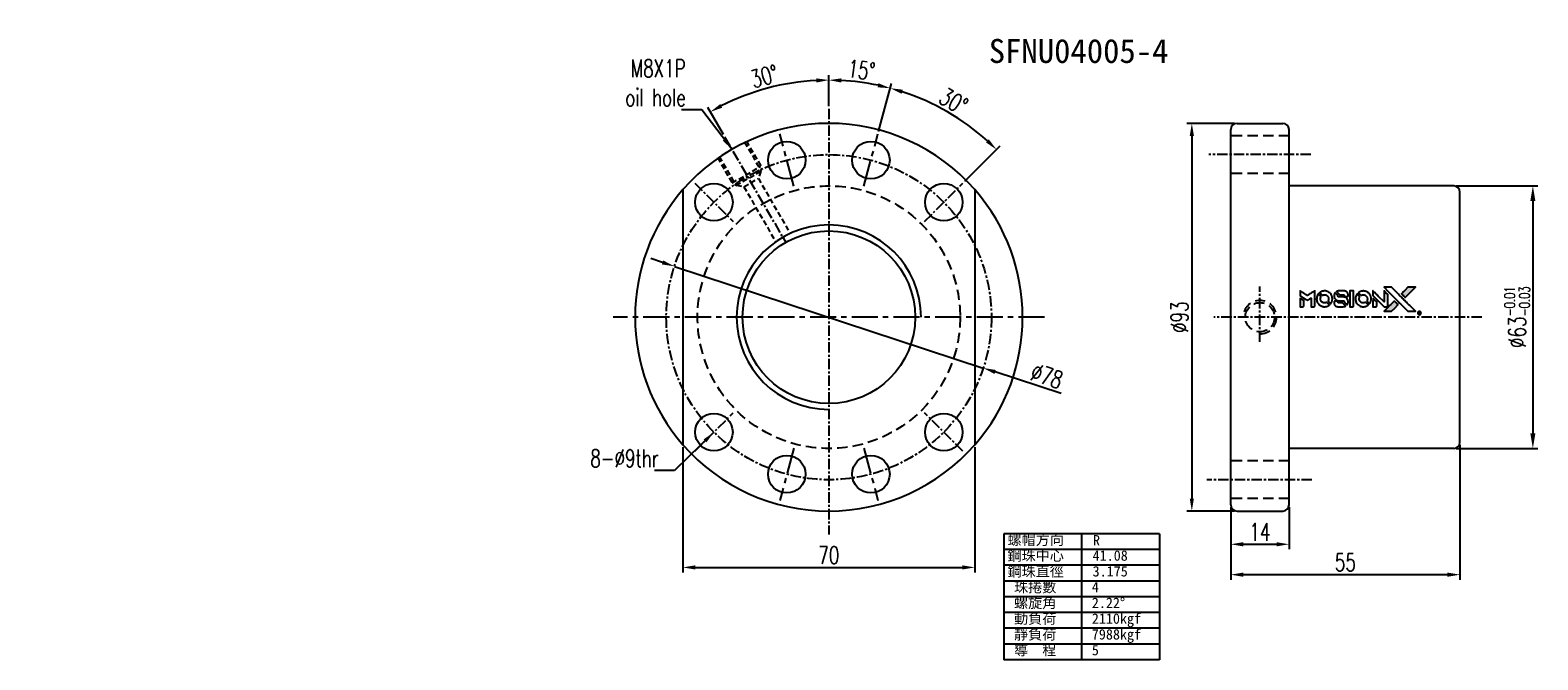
# Model space of a CAD drawing. Extents: x 220 to 1014, y -217 to 481.
import ezdxf
from ezdxf.enums import TextEntityAlignment as Align

# ---------------------------------------------------------------- set-up
doc = ezdxf.new("R2010")
doc.units = 0
doc.header["$MEASUREMENT"] = 0
doc.header["$PDMODE"] = 1
for name, pattern in [('CENTER', [2, 1.25, -0.25, 0.25, -0.25]), ('DASHED', [0.75, 0.5, -0.25]), ('HIDDEN', [0.375, 0.25, -0.125])]:
    doc.linetypes.add(name, pattern=pattern)
doc.layers.get('0').update_dxf_attribs({"linetype": 'CONTINUOUS'})
for name, color, linetype in [('CHA', 2, 'CONTINUOUS'), ('CL', 1, 'CENTER'), ('DIM', 4, 'CONTINUOUS'), ('HID', 2, 'HIDDEN'), ('OUT', 3, 'CONTINUOUS')]:
    doc.layers.add(name, color=color, linetype=linetype)
doc.styles.add('CHN', font='SIMPLEX.shx', dxfattribs={"width": 0.7, "bigfont": 'CHINESET.shx'})
doc.styles.add('T', font='kaiu.ttf')
doc.dimstyles.get("Standard").update_dxf_attribs({"dimscale": 0, "dimtxt": 4, "dimasz": 3, "dimexe": 1, "dimexo": 0.5, "dimgap": 1, "dimtad": 1, "dimdsep": 46, "dimtxsty": 'CHN', "dimcen": 0.09, "dimclrd": 256, "dimclre": 256, "dimclrt": 256, "dimadec": 0, "dimazin": 0, "dimtp": 1, "dimtm": 1, "dimtfac": 0.6, "dimtix": 1, "dimtmove": 2, "dimatfit": 3, "dimfxl": 1, "dimtvp": 0.85, "dimtolj": 1, "dimarcsym": 0})

# ---------------------------------------------------------------- blocks, each defined once
blk = doc.blocks.new('*D2')
at = {"layer": 'DIM', "color": 0, "lineweight": -2, "transparency": 16777216}
for p, q in [((994.85, 157.47), (1014.43, 157.47)), ((1013.23, 153.87), (1013.23, 98.07)), ((994.85, 94.47), (1014.43, 94.47))]:
    blk.add_line(p, q, dxfattribs=at)
at = {"layer": 'DIM', "color": 0, "transparency": 16777216}
for points in [[(1012.63, 153.87), (1013.83, 153.87), (1013.23, 157.47)], [(1012.63, 98.07), (1013.83, 98.07), (1013.23, 94.47)]]:
    blk.add_solid(points, dxfattribs=at)
at = {"layer": 'DIM', "color": 0, "transparency": 16777216, "insert": (1009.45, 125.97), "char_height": 4.2, "attachment_point": 5, "rotation": 90, "style": 'CHN'}
blk.add_mtext('\\A1;%%C63{\\H2.52;\\S-0.01^ -0.03;}', dxfattribs=at)
blk = doc.blocks.new('*D3')
at = {"layer": 'DIM', "color": 0, "lineweight": -2, "transparency": 16777216}
for p, q in [((804.43, 139.1), (801.58, 140.04)), ((807.28, 138.17), (881.36, 113.78)), ((900.03, 107.63), (884.21, 112.84))]:
    blk.add_line(p, q, dxfattribs=at)
at = {"layer": 'DIM', "color": 0, "transparency": 16777216}
for points in [[(804.58, 139.58), (804.27, 138.63), (807.28, 138.17)], [(884.37, 113.31), (884.06, 112.36), (881.36, 113.78)]]:
    blk.add_solid(points, dxfattribs=at)
at = {"layer": 'DIM', "color": 0, "transparency": 16777216, "insert": (896.63, 111.85), "char_height": 4.2, "attachment_point": 5, "rotation": 341.7801, "style": 'CHN'}
blk.add_mtext('\\A1;∅78', dxfattribs=at)
blk = doc.blocks.new('*D4')
at = {"layer": 'DIM', "color": 0, "lineweight": -2, "transparency": 16777216}
for p, q in [((856.25, 170.5), (859.35, 182.07)), ((876.92, 158.57), (885.39, 167.04))]:
    blk.add_line(p, q, dxfattribs=at)
blk.add_arc((844.32, 125.97), 56.88, 48.0223, 71.9777, dxfattribs=at)
at = {"layer": 'DIM', "color": 0, "transparency": 16777216}
for points in [[(861.78, 179.58), (862.06, 180.54), (859.04, 180.91)], [(882.71, 168.62), (882.02, 167.89), (884.54, 166.19)]]:
    blk.add_solid(points, dxfattribs=at)
at = {"layer": 'DIM', "color": 0, "transparency": 16777216, "insert": (874.23, 177.78), "char_height": 4.2, "attachment_point": 5, "rotation": 330, "style": 'CHN'}
blk.add_mtext('\\A1;30°', dxfattribs=at)
blk = doc.blocks.new('*D5')
at = {"layer": 'DIM', "color": 0, "lineweight": -2, "transparency": 16777216}
for p, q in [((844.32, 176.57), (844.32, 184.04)), ((856.25, 170.5), (859.35, 182.07))]:
    blk.add_line(p, q, dxfattribs=at)
blk.add_arc((844.32, 125.97), 56.87, 78.0226, 86.9774, dxfattribs=at)
at = {"layer": 'DIM', "color": 0, "transparency": 16777216}
for points in [[(847.31, 182.27), (847.33, 183.27), (844.32, 182.84)], [(856.24, 182.09), (856.01, 181.12), (859.04, 180.91)]]:
    blk.add_solid(points, dxfattribs=at)
at = {"layer": 'DIM', "color": 0, "transparency": 16777216, "insert": (852.13, 185.27), "char_height": 4.2, "attachment_point": 5, "rotation": 352.5, "style": 'CHN'}
blk.add_mtext('\\A1;15°', dxfattribs=at)
blk = doc.blocks.new('*D6')
at = {"layer": 'DIM', "color": 0, "lineweight": -2, "transparency": 16777216}
for p, q in [((844.32, 176.57), (844.32, 184.05)), ((819.02, 169.79), (815.28, 176.27))]:
    blk.add_line(p, q, dxfattribs=at)
blk.add_arc((844.32, 125.97), 56.88, 93.0222, 116.9778, dxfattribs=at)
at = {"layer": 'DIM', "color": 0, "transparency": 16777216}
for points in [[(841.31, 183.27), (841.33, 182.27), (844.32, 182.85)], [(818.75, 176.22), (818.28, 177.1), (815.88, 175.23)]]:
    blk.add_solid(points, dxfattribs=at)
at = {"layer": 'DIM', "color": 0, "transparency": 16777216, "insert": (828.84, 183.75), "char_height": 4.2, "attachment_point": 5, "rotation": 15, "style": 'CHN'}
blk.add_mtext('\\A1;30°', dxfattribs=at)
blk = doc.blocks.new('*D7')
at = {"layer": 'DIM', "color": 0, "lineweight": -2, "transparency": 16777216}
for p, q in [((995.75, 95.37), (995.75, 63)), ((940.75, 80.37), (940.75, 63)), ((943.75, 64.2), (992.75, 64.2))]:
    blk.add_line(p, q, dxfattribs=at)
at = {"layer": 'DIM', "color": 0, "transparency": 16777216}
for points in [[(943.75, 64.7), (943.75, 63.7), (940.75, 64.2)], [(992.75, 64.7), (992.75, 63.7), (995.75, 64.2)]]:
    blk.add_solid(points, dxfattribs=at)
at = {"layer": 'DIM', "color": 0, "transparency": 16777216, "insert": (968.25, 67.14), "char_height": 4.2, "attachment_point": 5, "style": 'CHN'}
blk.add_mtext('\\A1;55', dxfattribs=at)
blk = doc.blocks.new('*D8')
at = {"layer": 'DIM', "color": 0, "lineweight": -2, "transparency": 16777216}
for p, q in [((940.75, 80.37), (940.75, 70.29)), ((954.75, 80.37), (954.75, 70.29)), ((943.75, 71.49), (951.75, 71.49))]:
    blk.add_line(p, q, dxfattribs=at)
at = {"layer": 'DIM', "color": 0, "transparency": 16777216}
for points in [[(943.75, 71.99), (943.75, 70.99), (940.75, 71.49)], [(951.75, 71.99), (951.75, 70.99), (954.75, 71.49)]]:
    blk.add_solid(points, dxfattribs=at)
at = {"layer": 'DIM', "color": 0, "transparency": 16777216, "insert": (947.75, 74.43), "char_height": 4.2, "attachment_point": 5, "style": 'CHN'}
blk.add_mtext('\\A1;14', dxfattribs=at)
blk = doc.blocks.new('*D9')
at = {"layer": 'DIM', "color": 0, "lineweight": -2, "transparency": 16777216}
for p, q in [((809.32, 94.76), (809.32, 64.74)), ((879.32, 94.76), (879.32, 64.74)), ((812.32, 65.94), (876.32, 65.94))]:
    blk.add_line(p, q, dxfattribs=at)
at = {"layer": 'DIM', "color": 0, "transparency": 16777216}
for points in [[(812.32, 66.44), (812.32, 65.44), (809.32, 65.94)], [(876.32, 66.44), (876.32, 65.44), (879.32, 65.94)]]:
    blk.add_solid(points, dxfattribs=at)
at = {"layer": 'DIM', "color": 0, "transparency": 16777216, "insert": (844.32, 68.88), "char_height": 4.2, "attachment_point": 5, "style": 'CHN'}
blk.add_mtext('\\A1;70', dxfattribs=at)
blk = doc.blocks.new('*D10')
at = {"layer": 'DIM', "color": 0, "lineweight": -2, "transparency": 16777216}
for p, q in [((941.65, 172.47), (930.21, 172.47)), ((931.41, 169.47), (931.41, 82.47)), ((941.65, 79.47), (930.21, 79.47))]:
    blk.add_line(p, q, dxfattribs=at)
at = {"layer": 'DIM', "color": 0, "transparency": 16777216}
for points in [[(930.91, 169.47), (931.91, 169.47), (931.41, 172.47)], [(930.91, 82.47), (931.91, 82.47), (931.41, 79.47)]]:
    blk.add_solid(points, dxfattribs=at)
at = {"layer": 'DIM', "color": 0, "transparency": 16777216, "insert": (928.47, 125.97), "char_height": 4.2, "attachment_point": 5, "rotation": 90, "style": 'CHN'}
blk.add_mtext('\\A1;%%c93', dxfattribs=at)

msp = doc.modelspace()

# ---------------------------------------------------------------- hatches: boundary and pattern name
at = {"linetype": 'Continuous'}
h = msp.add_hatch(color=0, dxfattribs=at)
h.dxf.hatch_style = 1
h.paths.add_polyline_path([(985.05348, 133.13459), (984.15882, 133.1343), (983.26417, 133.13402), (982.49342, 132.35776, 0.000287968), (982.19792, 132.05981, 0.000478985), (981.94912, 131.80817, 0.000013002), (981.72405, 131.58008, 0.197177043), (981.72268, 131.57673, 0.111276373), (981.72313, 131.5747, 0.001595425), (981.99579, 131.29922, 0.000505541), (982.16593, 131.12876), (982.60918, 130.68557), (983.83133, 131.91008)])
h.paths.add_polyline_path([(980.08147, 128.16201), (980.86462, 128.9452), (980.42028, 129.38961, 0.000476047), (980.24957, 129.56003, 0.001506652), (979.97335, 129.83358, 0.225664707), (979.9695, 129.83358, 0.001111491), (979.59556, 129.461, 0.000351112), (979.36403, 129.22894, 0.000107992), (978.38456, 128.24547, 0.0006916), (977.88957, 127.74686, 0.000077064), (977.54771, 127.40144, 0.197526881), (977.54268, 127.38919, 0.296174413), (977.54612, 127.38388, 0.004194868), (977.98437, 127.37928, 0.000529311), (978.42079, 127.37882), (979.29831, 127.37882)])

# ---------------------------------------------------------------- linework, layer by layer
at = {"color": 0}
for points in [[(957.36428, 131.70061), (957.36428, 131.13082), (957.52048, 131.03538, -0.000297), (957.616, 130.97693, -0.000037), (957.82467, 130.84906, -0.000043), (958.07252, 130.69713, -0.000036), (958.33668, 130.53515, 0.000044), (958.59503, 130.37672, 0.000063), (958.82505, 130.23575, 0.000035), (959.01937, 130.1167, 0.0009), (959.07241, 130.08434), (959.14815, 130.03832), (959.24841, 130.09993, 0.001175), (959.30607, 130.13554, 0.000208), (959.41394, 130.20258, 0.000225), (959.54032, 130.28128, 0.000203), (959.67112, 130.36288, -0.000711), (959.79574, 130.44046, -0.001119), (959.903, 130.50668, -0.000263), (959.99717, 130.56447, -0.04589), (960.00772, 130.56967, -0.519312), (960.01699, 130.56344, -0.001914), (960.01966, 130.41071, -0.003124), (960.02152, 130.15879, -0.000285), (960.02188, 129.53136), (960.02188, 128.48762), (960.386, 128.48762, 0.001727), (960.64698, 128.48852, 0.025279), (960.73882, 128.4938, 0.073886), (960.79245, 128.50781, 0.07426), (960.8396, 128.5368, 0.03264), (960.85167, 128.54838, 0.01784), (960.86497, 128.56401, 0.017712), (960.8774, 128.58092, 0.026854), (960.88686, 128.59652), (960.90628, 128.63282), (960.90856, 130.45328), (960.91084, 132.27375), (960.89096, 132.26085, -0.004595), (960.87679, 132.25184, -0.00016), (960.82134, 132.21733, -0.000298), (960.75581, 132.17662, -0.000208), (960.68188, 132.1308, 0.000986), (960.46504, 131.99594, 0.00025), (960.11342, 131.77604, 0.000268), (959.73853, 131.54104, 0.000436), (959.42061, 131.34114, -0.002932), (959.31578, 131.27595, -0.004718), (959.2256, 131.22176, -0.001113), (959.14642, 131.17544, -0.227179), (959.13764, 131.17474, -0.045982), (959.12878, 131.17911, -0.000145), (959.0225, 131.24434, -0.000825), (958.90242, 131.31836, -0.000517), (958.7621, 131.40539, 0.000056), (958.28094, 131.70441, 0.000289), (958.015, 131.86942, 0.000481), (957.81665, 131.99207, 0.000418), (957.60848, 132.12028), (957.36428, 132.2704)], [(957.36428, 129.49082), (957.36428, 128.48762), (957.72957, 128.48762, 0.000842), (957.96218, 128.48801, 0.010591), (958.05002, 128.49017, 0.028995), (958.09928, 128.49529, 0.069543), (958.13427, 128.50614, 0.051063), (958.16654, 128.52555, 0.039932), (958.19721, 128.55262, 0.039414), (958.22361, 128.58469, 0.045845), (958.24318, 128.61898, 0.094811), (958.25166, 128.65397, 0.007124), (958.25505, 128.75217, 0.004713), (958.25687, 128.92045, 0.000534), (958.25699, 129.30124), (958.2565, 129.95207), (958.16459, 130.00892, 0.000828), (957.89661, 130.17407, 0.000879), (957.63335, 130.33508, 0.000048), (957.37591, 130.49188, 0.137596), (957.36828, 130.49402, 0.413028), (957.36663, 130.49238, 0.000016), (957.36545, 130.19933, 0.000623), (957.36456, 129.87549, 0.000374)], [(961.71458, 131.48607, 0.064158), (961.48118, 131.04881, 0.06356), (961.3653, 130.56528, 0.064004), (961.37497, 130.07125, 0.066747), (961.50993, 129.60316, 0.04321), (961.67001, 129.31038, 0.044737), (961.87641, 129.05311, 0.044901), (962.12452, 128.83748, 0.044184), (962.40842, 128.66828, 0.026293), (962.62425, 128.5779, 0.033344), (962.83208, 128.51874, 0.033227), (963.04653, 128.48759, 0.025815), (963.28228, 128.48142, 0.023119), (963.50778, 128.49761, 0.031044), (963.70929, 128.53427, 0.031337), (963.90323, 128.59526, 0.024258), (964.10586, 128.68474, 0.015622), (964.17681, 128.7231, 0.008495), (964.26162, 128.77437, 0.008415), (964.34243, 128.82705, 0.020814), (964.3993, 128.86905), (964.42513, 128.88983), (964.154, 129.16369, 0.002843), (963.95061, 129.3668, 0.033917), (963.86644, 129.43932, 0.087906), (963.8036, 129.47109, 0.073302), (963.72948, 129.48202, 0.022047), (963.69335, 129.48042, 0.026465), (963.65967, 129.47564, 0.022233), (963.62231, 129.46656, 0.009985), (963.57408, 129.45148, -0.039011), (963.39922, 129.40779, -0.044398), (963.22716, 129.39431, -0.045096), (963.05779, 129.41143, -0.04265), (962.8909, 129.45871, -0.071154), (962.65544, 129.58838, -0.068827), (962.46273, 129.78013, -0.068713), (962.32906, 130.01731, -0.070507), (962.26615, 130.27976, -0.028605), (962.26196, 130.39215, -0.031418), (962.27097, 130.50077, -0.031044), (962.29367, 130.60854, -0.02668), (962.33045, 130.71842, 0.038913), (962.35044, 130.78337, 0.043732), (962.35914, 130.84814, 0.047754), (962.3562, 130.90746, 0.075756), (962.34139, 130.95602, 0.07294), (962.32448, 130.9811, 0.003456), (962.25536, 131.05597, 0.005023), (962.16476, 131.15083, 0.002422), (962.0469, 131.27062, 0.000819), (961.94012, 131.37773, 0.001349), (961.84946, 131.4679, 0.0001), (961.76785, 131.54859, 0.205335), (961.76459, 131.54987, 0.219821), (961.7617, 131.54843, 0.002494), (961.74795, 131.53107, 0.007089), (961.73228, 131.51048, 0.004494)], [(963.04468, 132.25307, 0.024131), (962.88294, 132.22813, 0.022344), (962.72008, 132.18725, 0.021883), (962.55813, 132.13098, 0.020884), (962.39912, 132.05999, 0.010669), (962.30881, 132.01263, 0.010389), (962.21979, 131.96106, 0.010913), (962.14055, 131.91052, 0.022227), (962.08108, 131.86679), (962.05908, 131.84906), (962.34508, 131.56798, 0.002452), (962.4569, 131.45915, 0.003628), (962.55611, 131.36492, 0.001662), (962.64143, 131.28558, 0.070159), (962.66188, 131.27143, 0.047671), (962.67812, 131.26512, 0.018624), (962.70152, 131.25945, 0.017921), (962.72799, 131.25505, 0.018804), (962.75428, 131.25264, 0.018255), (962.79014, 131.25203, 0.041312), (962.81712, 131.25479, 0.037164), (962.84496, 131.26216, 0.012342), (962.88453, 131.27695, -0.015101), (962.98011, 131.31209, -0.035998), (963.05336, 131.3308, -0.033244), (963.13194, 131.33961, -0.011249), (963.24708, 131.34222, -0.004059), (963.34082, 131.34148, -0.019693), (963.39393, 131.33854, -0.027943), (963.43767, 131.3319, -0.014411), (963.49152, 131.31898, -0.033089), (963.61939, 131.27514, -0.033887), (963.7393, 131.21509, -0.034021), (963.84957, 131.13965, -0.033942), (963.94868, 131.04991, -0.02816), (964.03717, 130.94711, -0.035032), (964.10673, 130.84197, -0.035269), (964.16056, 130.72875, -0.029196), (964.20194, 130.60176, -0.037862), (964.22869, 130.45558, -0.043657), (964.23123, 130.31393, -0.043064), (964.20906, 130.17235, -0.035184), (964.16203, 130.02639, 0.033699), (964.13944, 129.95701, 0.052815), (964.13058, 129.89495, 0.059167), (964.13527, 129.83782, 0.058972), (964.1532, 129.78332, 0.059208), (964.17937, 129.74101, 0.021125), (964.22599, 129.68727, 0.008691), (964.31242, 129.59887, 0.000851), (964.52499, 129.38961, 0.001873), (964.63419, 129.28327, 0.013884), (964.68775, 129.2343, 0.022355), (964.72046, 129.20849, 0.341453), (964.73396, 129.20896, 0.073011), (964.76096, 129.23899, 0.004587), (964.8261, 129.33898, 0.00748), (964.8901, 129.44262, 0.016837), (964.93476, 129.52348, 0.028606), (965.02126, 129.72047, 0.031352), (965.08169, 129.92019, 0.031004), (965.11718, 130.12789, 0.0268), (965.12903, 130.34882, 0.026698), (965.11652, 130.58299, 0.03002), (965.0791, 130.80535, 0.030357), (965.0158, 131.01942, 0.028554), (964.92597, 131.22882, 0.062944), (964.66701, 131.61719, 0.062206), (964.31864, 131.93067, 0.062448), (963.90521, 132.14788, 0.064355), (963.45514, 132.25349, 0.017377), (963.36518, 132.25955, 0.008369), (963.24961, 132.26136, 0.008367), (963.13417, 132.25932, 0.01757)], [(965.74815, 131.76831, 0.023289), (965.69051, 131.67837, 0.026845), (965.6444, 131.58753, 0.026047), (965.60723, 131.48991, 0.019751), (965.57641, 131.37954, 0.013249), (965.56334, 131.31712, 0.025169), (965.55672, 131.26624, 0.016532), (965.55379, 131.20269, 0.002937), (965.55293, 131.08362, 0.003317), (965.5535, 130.97749, 0.011808), (965.55592, 130.90956, 0.01777), (965.56078, 130.85836, 0.021476), (965.5691, 130.81082, 0.04325), (965.63162, 130.61058, 0.045753), (965.72676, 130.42804, 0.04649), (965.8519, 130.26841, 0.047672), (966.00341, 130.13613, 0.025315), (966.06856, 130.0942, 0.015208), (966.14968, 130.05085, 0.01512), (966.23446, 130.01195, 0.022488), (966.31101, 129.98357, 0.027857), (966.42995, 129.95266, 0.034138), (966.54377, 129.93774, 0.014286), (966.71733, 129.93191, 0.00124), (967.15939, 129.93082, -0.00103), (967.43054, 129.93026, -0.002552), (967.62921, 129.92843, -0.001594), (967.78002, 129.92578, -0.047676), (967.8178, 129.92138, -0.085307), (967.88374, 129.89493, -0.097789), (967.9335, 129.84889, -0.085947), (967.96635, 129.78221, -0.051339), (967.98254, 129.69507, 0.014634), (967.98584, 129.66523, 0.015028), (967.99087, 129.6359, 0.014927), (967.99674, 129.61078, 0.059415), (968.00257, 129.5961, 0.070595), (968.026, 129.56448, 0.00028), (968.33835, 129.2483, 0.000111), (968.65868, 128.92453, 0.200239), (968.67238, 128.91882, 0.268906), (968.68114, 128.92389, 0.001866), (968.72541, 129.00189, 0.007532), (968.76625, 129.07709, 0.017818), (968.79379, 129.13458, 0.013256), (968.81946, 129.19799, 0.011636), (968.84294, 129.26547, 0.011528), (968.86349, 129.33468, 0.012303), (968.88034, 129.40328, 0.0423), (968.89454, 129.51042, 0.013657), (968.89772, 129.67062, 0.013857), (968.89204, 129.8321, 0.037428), (968.87631, 129.94568, 0.014927), (968.85759, 130.02137, 0.0122), (968.83321, 130.10114, 0.012518), (968.80638, 130.17558, 0.023062), (968.7803, 130.23442, 0.065961), (968.63637, 130.44706, 0.06055), (968.43819, 130.62195, 0.059676), (968.20094, 130.74635, 0.060497), (967.94211, 130.81047, 0.025683), (967.88672, 130.81439, 0.001528), (967.7189, 130.81712, 0.002124), (967.50735, 130.81901, 0.001173), (967.24882, 130.81962, -0.000809), (966.79594, 130.82035, -0.017164), (966.66158, 130.8254, -0.063931), (966.59103, 130.83967, -0.108429), (966.53967, 130.87068, -0.052941), (966.51056, 130.90485, -0.063675), (966.49135, 130.94239, -0.050562), (966.47943, 130.99018, -0.020337), (966.47251, 131.05722, 0.009897), (966.46913, 131.09834, 0.016482), (966.46447, 131.13277, 0.019019), (966.4588, 131.15994, 0.06043), (966.45219, 131.17724, 0.076267), (966.42298, 131.2167, 0.00054), (966.1272, 131.50934, 0.000307), (965.82429, 131.80802, 0.142594), (965.80002, 131.82111, 0.232419), (965.79297, 131.81934, 0.022995), (965.77979, 131.80711, 0.024627), (965.76444, 131.78987, 0.015407)], [(966.57348, 132.25666, 0.018538), (966.51666, 132.24937, 0.010695), (966.44889, 132.23661, 0.01068), (966.38137, 132.22088, 0.017678), (966.32523, 132.20439, 0.013849), (966.26162, 132.18127, 0.011814), (966.19588, 132.15348, 0.004513), (966.13506, 132.12539, 0.290035), (966.12908, 132.11595, 0.196418), (966.13112, 132.11095, 0.000124), (966.23958, 132.00044, 0.001477), (966.36103, 131.87748, 0.000898), (966.50528, 131.73284), (966.88148, 131.35693), (967.35228, 131.35447, -0.001471), (967.70819, 131.35157, -0.028714), (967.81776, 131.34405, -0.097073), (967.87903, 131.32378, -0.084199), (967.93167, 131.28112, -0.042698), (967.95669, 131.24727, -0.053912), (967.97338, 131.21212, -0.051004), (967.98278, 131.17265, -0.032967), (967.98588, 131.12575, 0.00807), (967.98626, 131.10171, 0.003023), (967.98755, 131.06803, 0.002994), (967.9894, 131.03134, 0.003629), (967.99159, 130.99697), (967.99731, 130.91642), (968.35797, 130.91642, 0.001618), (968.52981, 130.91697, 0.005206), (968.64415, 130.9189, 0.00535), (968.72378, 130.92193, 0.060675), (968.75479, 130.92725, 0.048484), (968.77197, 130.93427, 0.02389), (968.79232, 130.94627, 0.022812), (968.81314, 130.96132, 0.02462), (968.83195, 130.97785, 0.061781), (968.86844, 131.02322, 0.080179), (968.88888, 131.07242, 0.048561), (968.89856, 131.14271, 0.010021), (968.90102, 131.26781, 0.016602), (968.89539, 131.43583, 0.031409), (968.87789, 131.57014, 0.036474), (968.84618, 131.68687, 0.03439), (968.79735, 131.80017, 0.065928), (968.67319, 131.97883, 0.069066), (968.50855, 132.11579, 0.065697), (968.30537, 132.20769, 0.051559), (968.06773, 132.25352, 0.020904), (967.94056, 132.25934, 0.000451), (967.31779, 132.26121, 0.000419), (966.6918, 132.262, 0.022759)], [(969.33446, 130.37742), (969.33668, 128.49202), (969.70653, 128.49202), (970.07638, 128.49202), (970.12013, 128.51445, 0.071429), (970.15676, 128.5404, 0.054799), (970.18848, 128.57788, 0.053585), (970.21197, 128.62236, 0.060698), (970.22425, 128.669, 0.033975), (970.22955, 128.74652, 0.000112), (970.22969, 129.7052, 0.000726), (970.22825, 130.64369, 0.001084), (970.22402, 131.46422), (970.21817, 132.26282), (969.7752, 132.26282), (969.33223, 132.26282)], [(971.01898, 131.48293, 0.018008), (970.9657, 131.40145, 0.009842), (970.90602, 131.29803, 0.009807), (970.84959, 131.19072, 0.015716), (970.80618, 131.09682, 0.048467), (970.70005, 130.75943, 0.045841), (970.65823, 130.4015, 0.046006), (970.68237, 130.04323, 0.049638), (970.77182, 129.70482, 0.064819), (971.00485, 129.26483, 0.06695), (971.34062, 128.90456, 0.066691), (971.76091, 128.64475, 0.063505), (972.24175, 128.49934, 0.03135), (972.36478, 128.48648, 0.010439), (972.54598, 128.48275, 0.010391), (972.7268, 128.48656, 0.032408), (972.84782, 128.49951, 0.015696), (972.99027, 128.52881, 0.018095), (973.12392, 128.56585, 0.018551), (973.25153, 128.61152, 0.018352), (973.37588, 128.66668, 0.015568), (973.458, 128.70999, 0.009832), (973.55114, 128.76533, 0.009795), (973.63825, 128.82182, 0.023727), (973.69963, 128.86776), (973.72419, 128.88802), (973.45323, 129.163, 0.001528), (973.29951, 129.31805, 0.010022), (973.22065, 129.39401, 0.019586), (973.16972, 129.43756, 0.061865), (973.13139, 129.46078, 0.055054), (973.07332, 129.47945, 0.061607), (973.01477, 129.48403, 0.048725), (972.94643, 129.47423, 0.020221), (972.85668, 129.4484, -0.017722), (972.76026, 129.42014, -0.02685), (972.67456, 129.40312, -0.02759), (972.58928, 129.39566, -0.020233), (972.4943, 129.39646, -0.04793), (972.31288, 129.42289, -0.048386), (972.14042, 129.48334, -0.047866), (971.98114, 129.57655, -0.044964), (971.83884, 129.70012, -0.04333), (971.71956, 129.84783, -0.050921), (971.63478, 130.00643, -0.051473), (971.58444, 130.17739, -0.0459), (971.56748, 130.36182, -0.019014), (971.57087, 130.4511, -0.024114), (971.5811, 130.53298, -0.025081), (971.59871, 130.61075, -0.023892), (971.62424, 130.68767, 0.008624), (971.64642, 130.74821, 0.026486), (971.65852, 130.79014, 0.035074), (971.66425, 130.82616, 0.02756), (971.66554, 130.86569, 0.087163), (971.65293, 130.92907, 0.073291), (971.61906, 130.98868, 0.028074), (971.54476, 131.07355, 0.002594), (971.34823, 131.27206), (971.06795, 131.55224)], [(972.34232, 132.25271, 0.023681), (972.18578, 132.22883, 0.022402), (972.02922, 132.18993, 0.021929), (971.87351, 132.13621, 0.020503), (971.71949, 132.06798, 0.013745), (971.63196, 132.02179, 0.009767), (971.53637, 131.96545, 0.009658), (971.44933, 131.90949, 0.027804), (971.39205, 131.86628), (971.37063, 131.84817), (971.64725, 131.57128, 0.002053), (971.7812, 131.4383, 0.006738), (971.8712, 131.35204, 0.007826), (971.93491, 131.29445, 0.063909), (971.9674, 131.27261, 0.061532), (972.01694, 131.25502, 0.068674), (972.06742, 131.25091, 0.052072), (972.12764, 131.26063, 0.019648), (972.20917, 131.28615, -0.018366), (972.30886, 131.31764, -0.0288), (972.39672, 131.33651, -0.029061), (972.48558, 131.34506, -0.019155), (972.58828, 131.34501, -0.053809), (972.80981, 131.31236, -0.058833), (973.0123, 131.23351, -0.058566), (973.1916, 131.10929, -0.052525), (973.34468, 130.94264, -0.044733), (973.43111, 130.80122, -0.040573), (973.49433, 130.64207, -0.041123), (973.5303, 130.47717, -0.04951), (973.53564, 130.31869, -0.017369), (973.52819, 130.24443, -0.024255), (973.51603, 130.17881, -0.023787), (973.49736, 130.11372, -0.015798), (973.4701, 130.04097, 0.010631), (973.4523, 129.99492, 0.033653), (973.44316, 129.96317, 0.037806), (973.43892, 129.93249, 0.016307), (973.43771, 129.89122, 0.068179), (973.44895, 129.81123, 0.095747), (973.4813, 129.747, 0.033418), (973.55706, 129.66137, 0.002133), (973.79609, 129.42708, 0.001452), (973.93144, 129.29629, 0.012393), (973.99371, 129.23937, 0.020479), (974.03091, 129.20961, 0.344362), (974.04567, 129.21004, 0.074287), (974.07498, 129.24281, 0.005454), (974.14034, 129.34466, 0.008391), (974.20506, 129.45192, 0.017097), (974.25153, 129.53864, 0.027375), (974.32782, 129.71762, 0.02835), (974.3831, 129.9018, 0.027723), (974.41812, 130.09486, 0.023913), (974.43381, 130.30042, 0.027047), (974.42746, 130.54707, 0.031685), (974.39408, 130.77869, 0.032425), (974.33264, 130.99955, 0.031013), (974.24242, 131.21404, 0.037914), (974.09163, 131.46793, 0.040153), (973.90679, 131.69096, 0.039834), (973.68725, 131.88309, 0.036173), (973.43308, 132.04492, 0.040752), (973.18381, 132.15421, 0.035885), (972.90933, 132.22722, 0.035491), (972.62398, 132.26084, 0.037615)], [(974.87628, 131.70898), (974.87628, 131.13634), (976.20288, 129.81207), (977.52948, 128.4878), (977.89908, 128.48991, 0.0008), (978.13667, 128.49164, 0.010795), (978.22357, 128.49429, 0.030495), (978.2714, 128.49973, 0.080372), (978.30388, 128.51101, 0.03816), (978.33545, 128.5313, 0.041799), (978.36255, 128.5556, 0.042486), (978.38486, 128.58368, 0.042078), (978.40219, 128.61522, 0.099276), (978.41227, 128.66022, 0.003302), (978.41518, 128.84427, 0.002586), (978.41649, 129.16638, 0.000204), (978.41519, 130.02322), (978.41255, 131.39602), (977.97101, 131.83602), (977.52948, 132.27602), (977.52508, 130.95692), (977.52068, 129.63783), (976.22268, 130.94245, 0.000253), (975.72329, 131.44388, 0.000412), (975.29885, 131.86891, 0.000041), (974.91871, 132.24891, 0.041338), (974.90048, 132.26434), (974.87628, 132.28162)], [(974.87628, 129.48614), (974.87628, 128.48707), (975.24878, 128.48954), (975.62128, 128.49202), (975.66435, 128.51865, 0.03146), (975.68401, 128.53259, 0.026444), (975.70301, 128.54968, 0.026444), (975.7201, 128.56868, 0.031457), (975.73404, 128.58835), (975.76068, 128.63142), (975.76315, 129.12609), (975.76563, 129.62077), (975.32792, 130.05299, 0.000745), (975.15959, 130.21872, 0.001228), (975.01674, 130.35825, 0.000087), (974.8881, 130.48325, 0.195134), (974.88324, 130.48522, 0.412117), (974.88038, 130.48237, 0.000048), (974.87832, 130.19174, 0.00109), (974.87678, 129.86924, 0.000653)], [(978.59476, 132.05822, -0.000056), (979.13024, 131.52172, -0.000021), (979.88115, 130.76914, -0.000021), (980.69907, 129.94927, -0.000025), (981.46579, 129.18058), (983.26283, 127.37873), (984.15339, 127.38098), (985.04395, 127.38322), (983.84311, 128.59221, 0.000274), (983.26567, 129.17293, 0.000123), (982.50615, 129.93557, 0.000121), (981.70301, 130.74121, 0.000165), (980.97805, 131.46761), (979.31381, 133.13402), (978.41729, 133.13402), (977.52077, 133.13402)], [(982.49342, 132.35776, 0.000288), (982.19789, 132.05977, 0.000479), (981.94908, 131.80813, 0.000013), (981.72405, 131.58008, 0.197177), (981.72268, 131.57673, 0.197497), (981.72405, 131.57339, 0.00004), (981.85288, 131.44317, 0.000836), (981.99597, 131.29904, 0.000505), (982.16593, 131.12876), (982.60918, 130.68557), (983.83133, 131.91008), (985.05348, 133.13459), (984.15882, 133.1343), (983.26417, 133.13402)], [(965.69788, 129.81682, 0.065483), (965.65462, 129.79531, 0.053271), (965.61497, 129.76198, 0.052018), (965.58236, 129.72011, 0.0556), (965.55995, 129.67331, 0.036839), (965.55178, 129.64285, 0.026922), (965.54709, 129.60814, 0.016905), (965.54484, 129.56003, 0.004317), (965.5445, 129.48202, 0.016369), (965.55054, 129.3193, 0.029936), (965.5677, 129.18766, 0.03418), (965.59832, 129.07158, 0.031327), (965.64517, 128.9572, 0.046935), (965.73007, 128.81724, 0.054053), (965.83614, 128.7027, 0.053701), (965.96492, 128.61299, 0.045364), (966.11724, 128.5467, 0.032479), (966.25212, 128.51156, 0.03386), (966.38856, 128.49479, 0.013578), (966.60314, 128.48891, 0.001155), (967.15461, 128.49004, 0.000413), (967.62818, 128.4925, 0.005008), (967.80997, 128.49541, 0.013199), (967.91303, 128.50082, 0.033956), (967.98678, 128.51172, 0.013909), (968.06309, 128.5306, 0.010864), (968.14486, 128.55517, 0.010938), (968.21949, 128.5812, 0.028702), (968.27138, 128.60405), (968.31047, 128.62402), (967.93037, 129.00945), (967.55028, 129.39489), (967.10588, 129.3945, -0.001504), (966.91571, 129.39491, -0.00328), (966.7699, 129.39661, -0.001901), (966.65606, 129.39913, -0.061333), (966.6287, 129.40322, -0.063621), (966.59019, 129.41941, -0.048633), (966.55302, 129.44607, -0.046769), (966.52026, 129.48068, -0.047961), (966.49481, 129.52051, -0.02678), (966.47974, 129.55433, -0.050957), (966.47198, 129.58305, -0.029398), (966.46798, 129.62165, -0.00401), (966.46503, 129.70273), (966.4613, 129.83402), (966.10379, 129.83373, 0.001061), (965.8901, 129.8331, 0.009147), (965.79478, 129.83088, 0.020721), (965.73824, 129.82617, 0.051619)], [(979.36411, 129.22902, 0.000108), (978.38456, 128.24547, 0.000692), (977.88928, 127.74657, 0.000077), (977.54771, 127.40144, 0.197527), (977.54268, 127.38919, 0.410182), (977.5484, 127.38338, 0.000493), (977.73107, 127.38104, 0.002424), (977.98433, 127.37928, 0.000529), (978.42049, 127.37882), (979.29831, 127.37882), (980.08147, 128.16201), (980.86462, 128.9452), (980.42028, 129.38961, 0.000476), (980.24958, 129.56001, 0.000789), (980.10514, 129.70347, 0.000035), (979.97458, 129.83272, 0.19758), (979.97142, 129.83402, 0.198396), (979.96826, 129.83271, 0.000019), (979.79116, 129.6563, 0.000582), (979.59556, 129.461, 0.000351)], [(985.90488, 127.34762, 0.082374), (985.79, 127.29529, 0.083404), (985.69873, 127.20886, 0.082663), (985.64012, 127.09661, 0.07897), (985.61981, 126.96962, 0.084941), (985.64397, 126.82755, 0.08953), (985.71387, 126.70447, 0.090743), (985.82144, 126.61482, 0.090193), (985.95402, 126.56884, 0.10067), (986.10426, 126.57587, 0.099454), (986.24055, 126.64098, 0.097736), (986.34288, 126.75485, 0.09365), (986.39621, 126.90077, 0.07584), (986.39759, 127.01282, 0.068415), (986.36599, 127.12449, 0.068328), (986.30539, 127.22361, 0.075277), (986.22201, 127.29903, 0.059367), (986.15159, 127.33448, 0.048986), (986.07008, 127.35529, 0.048519), (985.98523, 127.35997, 0.055347)], [(985.84988, 126.96082), (985.84988, 126.73642), (985.87598, 126.73642), (985.90208, 126.73642), (985.90458, 126.83102), (985.90708, 126.92562), (985.96198, 126.92823), (986.01689, 126.93085), (986.05517, 126.87103, -0.003356), (986.07134, 126.84539, -0.002757), (986.08827, 126.8178, -0.002784), (986.10354, 126.79228, -0.007382), (986.11408, 126.77382, 0.019487), (986.12708, 126.75228, 0.098302), (986.13689, 126.74233, 0.116932), (986.14892, 126.73774, 0.032798), (986.16913, 126.73642), (986.20355, 126.73642), (986.17927, 126.77822, 0.005748), (986.16733, 126.79826, 0.002522), (986.15106, 126.82454, 0.002495), (986.13352, 126.85226, 0.00334), (986.11732, 126.87722), (986.07963, 126.93442), (986.11033, 126.95022, 0.066516), (986.14021, 126.97103, 0.085926), (986.16063, 126.99743, 0.082934), (986.17144, 127.02992, 0.05747), (986.17304, 127.06868, 0.023576), (986.17026, 127.09155, 0.043538), (986.16554, 127.10965, 0.050891), (986.1584, 127.12466, 0.049897), (986.14835, 127.13802, 0.067884), (986.11911, 127.16217, 0.077412), (986.08571, 127.1763, 0.049266), (986.03847, 127.1833, 0.012208), (985.96016, 127.18522), (985.84988, 127.18522)], [(986.09069, 127.11418, -0.120545), (986.10721, 127.09308, -0.09136), (986.11429, 127.06443, -0.087576), (986.11079, 127.03404, -0.098026), (986.09707, 127.00799, -0.079907), (986.08423, 126.99648, -0.087697), (986.06883, 126.99003, -0.041371), (986.04407, 126.98657, -0.005557), (985.99147, 126.98419), (985.90268, 126.98117), (985.90268, 127.05679), (985.90268, 127.13242), (985.98509, 127.13242, -0.007471), (986.03074, 127.13174, -0.035301), (986.05677, 127.12911, -0.060486), (986.0748, 127.12369, -0.063546)]]:
    msp.add_lwpolyline(points, format="xyb", close=True, dxfattribs=at)
at = {"layer": 'CL', "color": 0, "linetype": 'CENTER', "ltscale": 2}
for p, q in [((844.31985, 175.97125), (844.31985, 73.82778)), ((959.97783, 164.97125), (935.5191, 164.97125)), ((947.74847, 120.08261), (947.74847, 133.32226)), ((1000.97783, 125.97125), (936.65406, 125.97125)), ((960.21211, 86.97125), (934.98807, 86.97125))]:
    msp.add_line(p, q, dxfattribs=at)
at = {"layer": 'CL', "color": 0, "ltscale": 2}
for p, q in [((819.31985, 169.27252), (833.96985, 143.89798)), ((812.14649, 158.14461), (821.33888, 148.95222)), ((867.30082, 148.95222), (876.49321, 158.14461)), ((812.14649, 93.79789), (821.33888, 102.99028)), ((876.49321, 93.79789), (867.30082, 102.99028))]:
    msp.add_line(p, q, dxfattribs=at)
at = {"layer": 'CL', "color": 0, "ltscale": 5}
for p, q in [((835.90823, 157.36384), (832.54358, 169.92088)), ((852.73147, 157.36384), (856.09611, 169.92088)), ((896.04921, 125.97125), (792.59048, 125.97125)), ((835.90823, 94.57866), (832.54358, 82.02163)), ((852.73147, 94.57866), (856.09611, 82.02163))]:
    msp.add_line(p, q, dxfattribs=at)
at = {"layer": 'CL', "color": 0, "linetype": 'CENTER', "ltscale": 2}
msp.add_circle((844.31985, 125.97125), 39, dxfattribs=at)
at = {"layer": 'DIM', "color": 0}
for p, q in [((923.62301, 74.01374), (886.31134, 74.01374)), ((886.31134, 74.01374), (886.31134, 43.76529)), ((904.96717, 74.01374), (904.96717, 43.76529)), ((923.62301, 74.01374), (923.62301, 43.76529)), ((923.62301, 70.23268), (886.31134, 70.23268)), ((923.62301, 66.45162), (886.31134, 66.45162)), ((923.62301, 62.67056), (886.31134, 62.67056)), ((923.62301, 58.88951), (886.31134, 58.88951)), ((923.62301, 55.10845), (886.31134, 55.10845)), ((923.62301, 51.32739), (886.31134, 51.32739)), ((923.62301, 47.54633), (886.31134, 47.54633)), ((923.62301, 43.76529), (886.31134, 43.76529))]:
    msp.add_line(p, q, dxfattribs=at)
msp.add_arc((844.31985, 125.97125), 22.125, 0, 270, dxfattribs=at)
at = {"layer": 'HID', "color": 0, "ltscale": 5}
for p, q in [((824.10094, 167.99143), (828.10094, 161.06323)), ((824.53395, 168.24143), (828.03395, 162.17925)), ((817.60575, 164.24143), (821.10575, 158.17925)), ((818.03876, 164.49143), (822.03876, 157.56323)), ((821.10575, 158.17925), (828.03395, 162.17925)), ((822.03876, 157.56323), (828.10094, 161.06323)), ((823.9378, 157.274), (827.4019, 159.274)), ((828.01433, 161.01323), (827.4019, 159.274)), ((827.4019, 159.274), (835.03469, 146.05362)), ((822.12536, 157.61323), (823.9378, 157.274)), ((823.9378, 157.274), (831.57059, 144.05362))]:
    msp.add_line(p, q, dxfattribs=at)
at = {"layer": 'HID', "color": 0, "ltscale": 10}
for p, q in [((954.74847, 169.47125), (940.74847, 169.47125)), ((954.74847, 160.47125), (940.74847, 160.47125)), ((954.74847, 91.47125), (940.74847, 91.47125)), ((954.74847, 82.47125), (940.74847, 82.47125))]:
    msp.add_line(p, q, dxfattribs=at)
at = {"layer": 'HID', "color": 0, "linetype": 'DASHED', "ltscale": 5}
for centre, radius in [((844.31985, 125.97125), 31.5), ((947.74847, 125.97125), 3.5)]:
    msp.add_circle(centre, radius, dxfattribs=at)
msp.add_arc((947.74847, 125.97125), 4, 270, 180, dxfattribs=at)
at = {"layer": 'HID', "color": 0, "ltscale": 10}
msp.add_point((661.93976, 69.23022), dxfattribs=at)
at = {"layer": 'OUT', "color": 0}
for p, q in [((940.74847, 80.97125), (940.74847, 170.97125)), ((942.24847, 172.47125), (953.24847, 172.47125)), ((954.74847, 80.97125), (954.74847, 170.97125)), ((994.24847, 157.47125), (954.74847, 157.47125)), ((994.24847, 94.47125), (954.74847, 94.47125)), ((942.24847, 79.47125), (953.24847, 79.47125))]:
    msp.add_line(p, q, dxfattribs=at)
at = {"layer": 'OUT', "color": 0, "ltscale": 10}
for p, q in [((809.31985, 156.58579), (809.31985, 95.35671)), ((879.31985, 156.58579), (879.31985, 95.35671))]:
    msp.add_line(p, q, dxfattribs=at)
at = {"layer": 'OUT', "color": 0, "linetype": 'Continuous', "ltscale": 5}
msp.add_line((995.74847, 95.97125), (995.74847, 155.97125), dxfattribs=at)
at = {"layer": 'OUT', "color": 0}
for centre in [(834.2259, 163.64236), (854.41379, 163.64236), (816.74268, 153.54841), (871.89701, 153.54841), (816.74268, 98.39409), (871.89701, 98.39409), (834.2259, 88.30014), (854.41379, 88.30014)]:
    msp.add_circle(centre, 4.5, dxfattribs=at)
at = {"layer": 'OUT', "color": 0, "linetype": 'Continuous', "ltscale": 5}
msp.add_circle((844.31985, 125.97125), 20.7, dxfattribs=at)
at = {"layer": 'OUT', "color": 0}
for centre, radius, start, end in [((844.31985, 125.97125), 46.5, 41.1762247, 138.8237753), ((942.24847, 170.97125), 1.5, 90, 180), ((953.24847, 170.97125), 1.5, 0, 90), ((844.31985, 125.97125), 46.5, 138.8237753, 221.1762247), ((844.31985, 125.97125), 46.5, 318.8237753, 41.1762247), ((994.24847, 155.97125), 1.5, 0, 90), ((844.31985, 125.97125), 46.5, 221.1762247, 318.8237753), ((994.24847, 95.97125), 1.5, 270, 0), ((942.24847, 80.97125), 1.5, 180, 270), ((953.24847, 80.97125), 1.5, 270, 0)]:
    msp.add_arc(centre, radius, start, end, dxfattribs=at)
msp.add_point((652.68976, 49.87507), dxfattribs=at)

# ---------------------------------------------------------------- texts
at = {"layer": 'CHA', "color": 0, "style": 'T'}
msp.add_text('SFNU04005-4', height=5.76, dxfattribs=at).set_placement((904.24267, 189.83622), align=Align.MIDDLE)
at = {"layer": 'DIM', "color": 0, "style": 'T'}
for s, height, p in [('螺帽方向', 2.479339, (887.1873, 71.32975)), ('R', 2.47934, (907.68483, 71.21411)), ('鋼珠中心', 2.479339, (887.1873, 67.54869)), ('41.08', 2.479339, (907.60769, 67.54869)), ('鋼珠直徑', 2.479339, (887.1873, 63.76764)), ('3.175', 2.479339, (907.60769, 63.76764)), ('珠捲數', 2.479339, (888.76155, 59.98658)), ('4', 2.47934, (907.41739, 59.98658)), ('螺旋角', 2.479339, (888.76155, 56.20552)), ('2.22%%d', 2.479339, (907.41739, 56.20552)), ('動負荷', 2.479339, (888.76155, 52.42447)), ('2110kgf', 2.479339, (907.41739, 52.42447)), ('靜負荷', 2.479339, (888.76155, 48.64341)), ('7988kgf', 2.479339, (907.41739, 48.64341)), ('導  程', 2.479339, (888.76155, 44.86236)), ('5', 2.47934, (907.41739, 44.86236))]:
    msp.add_text(s, height=height, dxfattribs=at).set_placement(p)
at = {"layer": 'DIM', "color": 0, "char_height": 4.2, "attachment_point": 9, "style": 'CHN'}
for s, insert in [('\\A1;M8X1P\\Poil hole', (809.98418, 176.56574)), ('\\A1;8-%%C9thr', (803.47389, 89.99612))]:
    msp.add_mtext(s, dxfattribs=dict(at, insert=insert))

# ---------------------------------------------------------------- dimensions: what is measured, and where the dimension line sits
at = {"layer": 'DIM', "color": 0}
for base, line1, line2, picture, middle in [((854.19581, 181.98064), ((852.73147, 157.36384), (856.09611, 169.92088)), ((844.31985, 175.97125), (844.31985, 73.82778)), '*D5', (852.12707, 185.27296)), ((834.4424, 181.98904), ((844.31985, 175.97125), (844.31985, 73.82778)), ((819.31985, 169.27252), (844.31985, 125.97125)), '*D6', (828.83679, 183.75483)), ((876.94419, 172.56364), ((867.30082, 148.95222), (876.49321, 158.14461)), ((852.73147, 157.36384), (856.09611, 169.92088)), '*D4', (874.22925, 177.77586))]:
    dim = msp.add_angular_dim_2l(base=base, line1=line1, line2=line2, dimstyle='STANDARD', override={"dimscale": 1.2, "dimtxt": 3.5, "dimasz": 2.5, "dimgap": 0.7, "dimdec": 4, "dimclrd": 0, "dimclre": 0, "dimclrt": 0, "dimtdec": 4, "dimtmove": 1}, dxfattribs=at)
    dim.commit()
    dim.dimension.update_dxf_attribs({"geometry": picture, "text_midpoint": middle})
for base, p1, p2, text, override, picture, middle in [((931.41356, 79.47125), (942.24847, 172.47125), (942.24847, 79.47125), '%%c<>', {"dimscale": 1.2, "dimtxt": 3.5, "dimasz": 2.5, "dimgap": 0.7, "dimdec": 4, "dimclrd": 0, "dimclre": 0, "dimclrt": 0, "dimtdec": 4, "dimtmove": 1}, '*D10', (928.47356, 125.97125)), ((1013.22819, 94.47125), (994.24847, 157.47125), (994.24847, 94.47125), '%%C<>', {"dimscale": 1.2, "dimtxt": 3.5, "dimgap": 0.7, "dimdec": 4, "dimclrd": 0, "dimclre": 0, "dimclrt": 0, "dimtol": 1, "dimlim": 0, "dimtp": -0.01, "dimtm": 0.03, "dimtdec": 4, "dimtmove": 1}, '*D2', (1009.44819, 125.97125))]:
    dim = msp.add_linear_dim(base=base, p1=p1, p2=p2, angle=90, text=text, dimstyle='STANDARD', override=override, dxfattribs=at)
    dim.commit()
    dim.dimension.update_dxf_attribs({"geometry": picture, "text_midpoint": middle})
dim = msp.add_diameter_dim_2p(p1=(807.27517, 138.16519), p2=(881.36452, 113.77731), dimstyle='STANDARD', override={"dimscale": 1.2, "dimtxt": 3.5, "dimasz": 2.5, "dimgap": 0.7, "dimdec": 4, "dimclrd": 0, "dimclrt": 0, "dimtdec": 4, "dimtmove": 1}, dxfattribs=at)
dim.commit()
dim.dimension.update_dxf_attribs({"geometry": '*D3', "text_midpoint": (895.70746, 109.05607), "dimtype": 163})
for base, p1, p2, picture, middle in [((879.31985, 65.94395), (809.31985, 95.35671), (879.31985, 95.35671), '*D9', (844.31985, 68.88395)), ((995.74847, 64.20252), (940.74847, 80.97125), (995.74847, 95.97125), '*D7', (968.24847, 67.14252)), ((954.74847, 71.48571), (940.74847, 80.97125), (954.74847, 80.97125), '*D8', (947.74847, 74.42571))]:
    dim = msp.add_linear_dim(base=base, p1=p1, p2=p2, dimstyle='STANDARD', override={"dimscale": 1.2, "dimtxt": 3.5, "dimasz": 2.5, "dimgap": 0.7, "dimdec": 4, "dimclrd": 0, "dimclre": 0, "dimclrt": 0, "dimtdec": 4, "dimtmove": 1}, dxfattribs=at)
    dim.commit()
    dim.dimension.update_dxf_attribs({"geometry": picture, "text_midpoint": middle})

# ---------------------------------------------------------------- leaders
at = {"layer": 'DIM', "color": 0, "annotation_type": 0, "has_hookline": 1, "hookline_direction": 1}
for points in [[(821.06985, 166.24143), (813.82418, 175.72574), (810.82418, 175.72574)], [(816.74268, 98.39409), (807.31389, 89.15612), (804.31389, 89.15612)]]:
    msp.add_leader(points, dimstyle='STANDARD', override={"dimscale": 1.2, "dimtxt": 3.5, "dimasz": 2.5, "dimgap": 0.7, "dimdec": 4, "dimclrd": 0, "dimtdec": 4, "dimtmove": 1}, dxfattribs=at)

doc.saveas('drawing.dxf')
